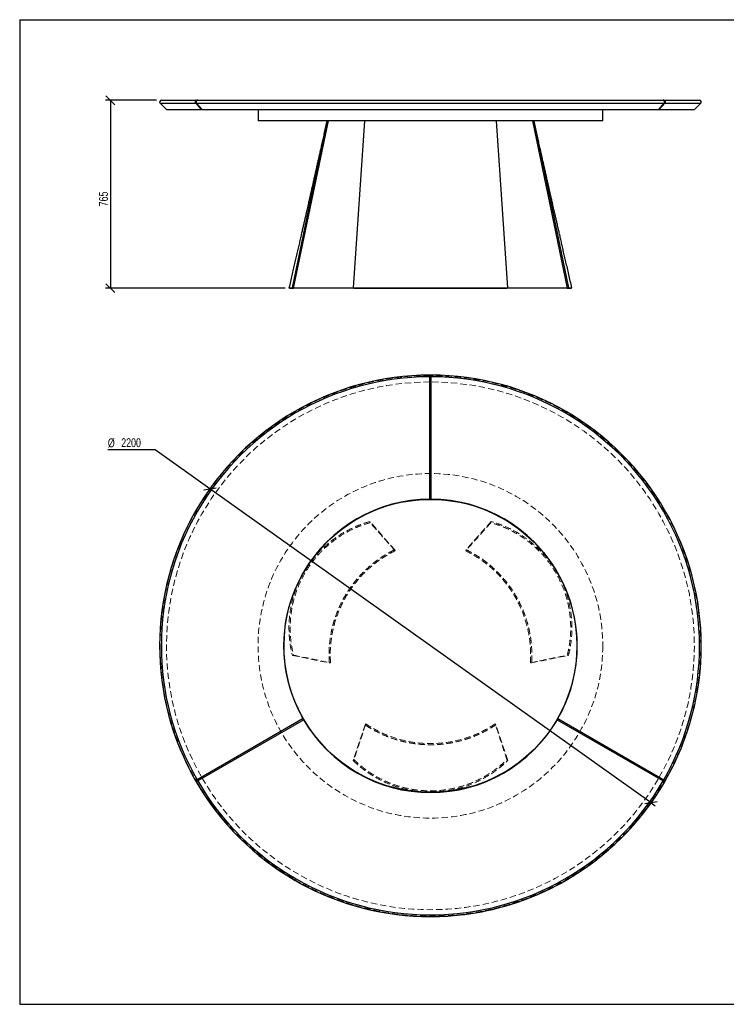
# Model space of a CAD drawing. Header units: millimetres. Extents: x 5 to 292, y 5 to 205.
# Tile 1 of 2: x 5 to 148, y 5 to 205. Entities that reach past the tile are written whole.
import ezdxf

# ---------------------------------------------------------------- set-up
doc = ezdxf.new("R2010")
doc.units = ezdxf.units.MM
doc.linetypes.add('HIDDEN', pattern=[1.905, 1.27, -0.635])
doc.layers.add('FORMAT', color=7, linetype='Continuous')
doc.styles.add('SLDTEXTSTYLE1', font='TXT', dxfattribs={"width": 0.75})
doc.dimstyles.new('SLDDIMSTYLE0', dxfattribs={"dimtxt": 1.8, "dimasz": 1.8, "dimexe": 0, "dimexo": 0.0625, "dimgap": 0.45, "dimtad": 1, "dimlfac": 20, "dimrnd": 1e-09, "dimzin": 12, "dimdsep": 46, "dimtxsty": 'SLDTEXTSTYLE1', "dimblk1": 'OBLIQUE', "dimblk2": 'OBLIQUE', "dimsah": 1, "dimcen": 0.09, "dimadec": 0, "dimazin": 3, "dimtfac": 1, "dimtofl": 0, "dimtmove": 0, "dimatfit": 3, "dimldrblk": 'OBLIQUE', "dimfxl": 0, "dimfrac": 2, "dimtolj": 1, "dimtzin": 12, "dimarcsym": 0})
doc.dimstyles.new('SLDDIMSTYLE1', dxfattribs={"dimtxt": 1.8, "dimasz": 1.8, "dimexe": 0, "dimexo": 0.0625, "dimgap": 0.45, "dimtad": 0, "dimtih": 1, "dimtoh": 1, "dimlfac": 20, "dimrnd": 1e-09, "dimzin": 12, "dimdsep": 46, "dimtxsty": 'SLDTEXTSTYLE1', "dimblk1": 'OBLIQUE', "dimblk2": 'OBLIQUE', "dimsah": 1, "dimcen": 0, "dimadec": 0, "dimazin": 3, "dimtfac": 1, "dimtmove": 0, "dimatfit": 3, "dimldrblk": 'OBLIQUE', "dimfxl": 0, "dimfrac": 2, "dimtolj": 1, "dimtzin": 12, "dimarcsym": 0})

# ---------------------------------------------------------------- blocks, each defined once
blk = doc.blocks.new('_Oblique')
at = {"color": 0, "linetype": 'ByBlock', "lineweight": -2}
blk.add_line((-0.5, -0.5), (0.5, 0.5), dxfattribs=at)
blk = doc.blocks.new('_D')
at = {"layer": 'FORMAT', "color": 7}
for p, q in [((32.77, 188.62), (22.42, 188.62)), ((23.42, 188.62), (23.42, 150.47)), ((58.93, 150.47), (22.42, 150.47))]:
    blk.add_line(p, q, dxfattribs=at)
at = {"layer": 'FORMAT', "color": 7, "xscale": 1.8, "yscale": 1.8}
for p, rotation in [((23.42, 188.62, 0), 90.0000000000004), ((23.42, 150.47, 0), 270.0000000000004)]:
    blk.add_blockref('_Oblique', p, dxfattribs=dict(at, rotation=rotation))
at = {"layer": 'FORMAT', "color": 7, "insert": (21.1, 167.08), "char_height": 1.8, "attachment_point": 1, "rotation": 90, "style": 'SLDTEXTSTYLE1'}
blk.add_mtext('765', dxfattribs=at)
blk = doc.blocks.new('_D_1')
at = {"layer": 'FORMAT', "color": 7}
for p, q in [((32.52, 117.63), (22.9, 117.63)), ((43.62, 109.72), (32.52, 117.63)), ((133.22, 45.91), (43.62, 109.72)), ((133.22, 45.91), (134.03, 45.33))]:
    blk.add_line(p, q, dxfattribs=at)
blk.add_arc((88.42, 77.82), 55, 210.9114, 325.584, dxfattribs=at)
at = {"layer": 'FORMAT', "color": 7, "xscale": 1.8, "yscale": 1.8}
for p, rotation in [((43.62, 109.72, 17.02), 324.5423389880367), ((133.22, 45.91, 17.02), 144.5423389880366)]:
    blk.add_blockref('_Oblique', p, dxfattribs=dict(at, rotation=rotation))
at = {"layer": 'FORMAT', "color": 7, "char_height": 1.8, "attachment_point": 1, "style": 'SLDTEXTSTYLE1'}
for s, insert in [('%%c', (22.9, 119.95)), ('2200', (25.61, 119.98))]:
    blk.add_mtext(s, dxfattribs=dict(at, insert=insert))

msp = doc.modelspace()

# ---------------------------------------------------------------- linework, layer by layer
at = {"color": 7, "linetype": 'Continuous', "lineweight": 25}
for p, q in [((33.51871, 188.02666), (34.82122, 186.72415)), ((33.51871, 188.02666), (40.8112, 188.02666)), ((33.7662, 188.62415), (41.02553, 188.62415)), ((40.9362, 188.02666), (40.8112, 188.02666)), ((40.8112, 188.02666), (41.93921, 186.72415)), ((41.93921, 186.72415), (40.8112, 188.02666)), ((40.9362, 188.02666), (42.06421, 186.72415)), ((40.9362, 188.02666), (135.89619, 188.02666)), ((40.9362, 188.02666), (42.06421, 186.72415)), ((41.15053, 188.62415), (41.02553, 188.62415)), ((41.15053, 188.62415), (135.68186, 188.62415)), ((135.89619, 188.02666), (134.76818, 186.72415)), ((134.76818, 186.72415), (135.89619, 188.02666)), ((136.02119, 188.02666), (134.89318, 186.72415)), ((136.02119, 188.02666), (134.89318, 186.72415)), ((135.80686, 188.62415), (135.68186, 188.62415)), ((135.80686, 188.62415), (143.0662, 188.62415)), ((136.02119, 188.02666), (135.89619, 188.02666)), ((136.02119, 188.02666), (143.31368, 188.02666)), ((142.01117, 186.72415), (143.31368, 188.02666)), ((34.82122, 186.72415), (41.93921, 186.72415)), ((42.06421, 186.72415), (41.93921, 186.72415)), ((42.06421, 186.72415), (134.76818, 186.72415)), ((53.4162, 186.72415), (53.4162, 184.47415)), ((123.4162, 184.47415), (123.4162, 186.72415)), ((134.89318, 186.72415), (134.76818, 186.72415)), ((134.89318, 186.72415), (142.01117, 186.72415)), ((123.4162, 184.47415), (53.4162, 184.47415)), ((60.3878, 150.52415), (67.45241, 184.47415)), ((60.62569, 150.47722), (67.70679, 184.47415)), ((75.00311, 184.47415), (72.7162, 150.52415)), ((104.1162, 150.52415), (101.82929, 184.47415)), ((109.1256, 184.47415), (116.2067, 150.47722)), ((109.37998, 184.47415), (116.44459, 150.52415)), ((60.62569, 150.47722), (60.3878, 150.52415)), ((72.88787, 150.47722), (72.7162, 150.52415)), ((103.94452, 150.47722), (104.1162, 150.52415)), ((116.2067, 150.47722), (116.44459, 150.52415)), ((88.5412, 132.81854), (88.2912, 132.81854)), ((88.2912, 132.46854), (88.5412, 132.46854)), ((88.2912, 107.61842), (88.2912, 132.46854)), ((88.5412, 107.61842), (88.5412, 132.46854)), ((88.2912, 107.61842), (88.5412, 107.61842)), ((62.54637, 63.02707), (41.02553, 50.60201)), ((62.67137, 62.81056), (41.15053, 50.3855)), ((62.67137, 62.81056), (62.54637, 63.02707)), ((114.28603, 63.02707), (114.16103, 62.81056)), ((114.16103, 62.81056), (135.68186, 50.3855)), ((114.28603, 63.02707), (135.80686, 50.60201)), ((40.72242, 50.42701), (40.84742, 50.2105)), ((41.15053, 50.3855), (41.02553, 50.60201)), ((135.80686, 50.60201), (135.68186, 50.3855)), ((135.98497, 50.2105), (136.10997, 50.42701))]:
    msp.add_line(p, q, dxfattribs=at)
at = {"color": 7, "linetype": 'HIDDEN', "lineweight": 18}
for p, q in [((88.2912, 132.71603), (88.5412, 132.71603)), ((88.2912, 131.41351), (88.5412, 131.41351)), ((81.15399, 97.34017), (76.0878, 103.06528)), ((76.15402, 102.82882), (76.0878, 103.06528)), ((100.74459, 103.06528), (95.6784, 97.34017)), ((100.67837, 102.82882), (100.74459, 103.06528)), ((81.26161, 97.12016), (81.15399, 97.34017)), ((95.57078, 97.12016), (95.6784, 97.34017)), ((60.62569, 75.93297), (60.3878, 75.87209)), ((60.3878, 75.87209), (67.87899, 74.3472)), ((68.12333, 74.36399), (67.87899, 74.3472)), ((108.70906, 74.36399), (108.9534, 74.3472)), ((108.9534, 74.3472), (116.44459, 75.87209)), ((116.2067, 75.93297), (116.44459, 75.87209)), ((75.1412, 61.76868), (72.7162, 54.51868)), ((75.27791, 61.97189), (75.1412, 61.76868)), ((101.55448, 61.97189), (101.6912, 61.76868)), ((104.1162, 54.51868), (101.6912, 61.76868)), ((72.88787, 54.69426), (72.7162, 54.51868)), ((103.94452, 54.69426), (104.1162, 54.51868)), ((40.72396, 50.4279), (40.72535, 50.4287)), ((40.9362, 50.26176), (40.8112, 50.47826)), ((42.06421, 50.91302), (41.93921, 51.12952)), ((134.89318, 51.12952), (134.76818, 50.91302)), ((136.02119, 50.47826), (135.89619, 50.26176)), ((135.98343, 50.21139), (135.98204, 50.21219))]:
    msp.add_line(p, q, dxfattribs=at)
msp.add_circle((88.4162, 77.81868), 35, dxfattribs=at)
at = {"color": 7, "linetype": 'Continuous', "lineweight": 25}
msp.add_circle((88.4162, 77.81868), 29.75, dxfattribs=at)
for centre, radius, start, end in [((33.7662, 188.27415), 0.35, 90, 225), ((143.0662, 188.27415), 0.35, 315, 90), ((88.4162, 77.81868), 55, 90.1302813, 209.8697571), ((88.4162, 77.81868), 54.65, 90.1310518, 209.8689482), ((88.4162, 77.81868), 54.65, 330.1310518, 89.8689482), ((88.4162, 77.81868), 55, 330.1302341, 89.8697455), ((88.4162, 77.81868), 29.8, 90.2403354, 209.7596646), ((88.4162, 77.81868), 29.8, 330.2403354, 89.7596646), ((88.4162, 77.81868), 29.8, 210.2403354, 329.7596646), ((88.4162, 77.81868), 55, 210.1301927, 270), ((88.4162, 77.81868), 54.65, 210.1310518, 329.8689482), ((88.4162, 77.81868), 55, 270, 329.8697874)]:
    msp.add_arc(centre, radius, start, end, dxfattribs=at)
at = {"color": 7, "linetype": 'HIDDEN', "lineweight": 18}
for radius, start, end in [(54.89749, 90.130461, 209.869539), (54.89749, 330.130461, 89.869539), (53.59497, 90.1336315, 209.8663685), (53.59497, 330.1336315, 89.8663685), (29.8, 89.7596646, 90.2403354), (29.8, 209.7596646, 210.2403354), (29.8, 329.7596646, 330.2403354), (54.89749, 210.130461, 329.869539), (53.59497, 210.1336315, 329.8663685)]:
    msp.add_arc((88.4162, 77.81868), radius, start, end, dxfattribs=at)
at = {"color": 7, "linetype": 'Continuous', "lineweight": 25}
for points, knots in [([(41.02553, 188.62415), (41.01067, 188.62415), (40.99591, 188.62289), (40.96657, 188.61789), (40.95187, 188.61409), (40.90901, 188.59909), (40.88223, 188.5845), (40.83231, 188.54603), (40.81033, 188.52302), (40.78192, 188.48312), (40.77324, 188.46889), (40.75797, 188.4395), (40.7513, 188.42424), (40.73991, 188.39257), (40.73516, 188.37602), (40.72791, 188.34266), (40.72538, 188.3258), (40.72244, 188.29176), (40.72205, 188.2745), (40.7235, 188.23994), (40.72714, 188.2059), (40.735, 188.17287), (40.74504, 188.14035), (40.75113, 188.12446), (40.7652, 188.09404), (40.77328, 188.07932), (40.79104, 188.0517), (40.80073, 188.03875), (40.8112, 188.02666)], [0, 0, 0, 0, 0.0625, 0.0625, 0.125, 0.125, 0.25, 0.25, 0.375, 0.375, 0.4375, 0.4375, 0.5, 0.5, 0.5625, 0.5625, 0.625, 0.625, 0.6875, 0.6875, 0.75, 0.8125, 0.8125, 0.875, 0.875, 0.9375, 0.9375, 1, 1, 1, 1]), ([(40.8112, 188.02666), (40.78996, 188.05119), (40.77233, 188.07868), (40.75121, 188.12428), (40.74511, 188.14019), (40.73512, 188.17246), (40.73117, 188.18894), (40.72536, 188.22259), (40.72351, 188.23991), (40.72206, 188.27426), (40.72243, 188.29137), (40.72533, 188.32543), (40.72788, 188.34247), (40.73516, 188.37602), (40.7445, 188.40858), (40.75783, 188.43921), (40.77321, 188.46886), (40.78186, 188.48302), (40.80068, 188.50948), (40.81089, 188.52187), (40.83294, 188.54496), (40.84486, 188.5557), (40.86958, 188.57476), (40.88247, 188.58319), (40.90929, 188.59784), (40.92333, 188.6041), (40.96622, 188.61911), (40.99551, 188.62415), (41.02553, 188.62415)], [0, 0, 0, 0, 0.125, 0.125, 0.1875, 0.1875, 0.25, 0.25, 0.3125, 0.3125, 0.375, 0.375, 0.4375, 0.4375, 0.5, 0.5625, 0.5625, 0.625, 0.625, 0.6875, 0.6875, 0.75, 0.75, 0.8125, 0.8125, 0.875, 0.875, 1, 1, 1, 1]), ([(41.15053, 188.62415), (41.1468, 188.6241), (41.13934, 188.62401), (41.12819, 188.62328), (41.1171, 188.62211), (41.10607, 188.62046), (41.0951, 188.61834), (41.08419, 188.61575), (41.07334, 188.61269), (41.05188, 188.60567), (41.02055, 188.59178), (40.98168, 188.5663), (40.94638, 188.53462), (40.91556, 188.49721), (40.88972, 188.45504), (40.86961, 188.40888), (40.85548, 188.35984), (40.84783, 188.30891), (40.84664, 188.25723), (40.85214, 188.2059), (40.86401, 188.15599), (40.87919, 188.11653), (40.89417, 188.08677), (40.90682, 188.06551), (40.92072, 188.0453), (40.93103, 188.03289), (40.9362, 188.02666)], [0, 0, 0, 0, 0.015698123, 0.031333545, 0.046927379, 0.062500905, 0.078075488, 0.093672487, 0.10931317, 0.125018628, 0.18740768, 0.249829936, 0.312231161, 0.374665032, 0.437113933, 0.499595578, 0.562074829, 0.624586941, 0.687079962, 0.749605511, 0.812190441, 0.874808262, 0.906185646, 0.937395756, 0.968610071, 1, 1, 1, 1]), ([(41.15053, 188.62415), (41.12052, 188.62415), (41.09117, 188.61909), (41.04835, 188.60411), (41.03428, 188.59783), (41.00744, 188.58317), (40.99456, 188.57474), (40.96986, 188.5557), (40.95795, 188.54498), (40.93588, 188.52186), (40.92566, 188.50946), (40.90686, 188.48302), (40.89824, 188.46891), (40.88283, 188.43922), (40.87617, 188.42389), (40.86483, 188.3923), (40.86016, 188.37604), (40.85289, 188.34255), (40.85033, 188.32545), (40.84743, 188.29138), (40.84706, 188.27428), (40.8485, 188.23997), (40.85035, 188.22265), (40.85616, 188.18896), (40.86011, 188.17248), (40.87009, 188.14024), (40.87617, 188.12436), (40.89732, 188.07869), (40.91496, 188.05119), (40.9362, 188.02666)], [0, 0, 0, 0, 0.125, 0.125, 0.1875, 0.1875, 0.25, 0.25, 0.3125, 0.3125, 0.375, 0.375, 0.4375, 0.4375, 0.5, 0.5, 0.5625, 0.5625, 0.625, 0.625, 0.6875, 0.6875, 0.75, 0.75, 0.8125, 0.8125, 0.875, 0.875, 1, 1, 1, 1]), ([(135.68186, 188.62415), (135.69672, 188.62415), (135.71149, 188.62289), (135.74083, 188.61789), (135.75552, 188.61409), (135.79838, 188.59909), (135.82516, 188.5845), (135.87508, 188.54603), (135.89706, 188.52302), (135.92547, 188.48312), (135.93416, 188.46889), (135.94942, 188.4395), (135.95609, 188.42424), (135.96748, 188.39257), (135.97223, 188.37602), (135.97948, 188.34266), (135.98202, 188.3258), (135.98495, 188.29176), (135.98534, 188.2745), (135.98389, 188.23994), (135.98025, 188.2059), (135.97239, 188.17287), (135.96235, 188.14035), (135.95626, 188.12446), (135.94219, 188.09404), (135.93411, 188.07932), (135.91635, 188.0517), (135.90667, 188.03875), (135.89619, 188.02666)], [0, 0, 0, 0, 0.0625, 0.0625, 0.125, 0.125, 0.25, 0.25, 0.375, 0.375, 0.4375, 0.4375, 0.5, 0.5, 0.5625, 0.5625, 0.625, 0.625, 0.6875, 0.6875, 0.75, 0.8125, 0.8125, 0.875, 0.875, 0.9375, 0.9375, 1, 1, 1, 1]), ([(135.89619, 188.02666), (135.91744, 188.05119), (135.93506, 188.07868), (135.95618, 188.12428), (135.96228, 188.14019), (135.97227, 188.17246), (135.97623, 188.18894), (135.98203, 188.22259), (135.98388, 188.23991), (135.98534, 188.27426), (135.98497, 188.29137), (135.98206, 188.32543), (135.97951, 188.34247), (135.97223, 188.37602), (135.96289, 188.40858), (135.94956, 188.43921), (135.93418, 188.46886), (135.92553, 188.48302), (135.90672, 188.50948), (135.8965, 188.52187), (135.87445, 188.54496), (135.86254, 188.5557), (135.83781, 188.57476), (135.82492, 188.58319), (135.7981, 188.59784), (135.78406, 188.6041), (135.74118, 188.61911), (135.71188, 188.62415), (135.68186, 188.62415)], [0, 0, 0, 0, 0.125, 0.125, 0.1875, 0.1875, 0.25, 0.25, 0.3125, 0.3125, 0.375, 0.375, 0.4375, 0.4375, 0.5, 0.5625, 0.5625, 0.625, 0.625, 0.6875, 0.6875, 0.75, 0.75, 0.8125, 0.8125, 0.875, 0.875, 1, 1, 1, 1]), ([(135.80686, 188.62415), (135.8106, 188.6241), (135.81805, 188.62401), (135.8292, 188.62328), (135.84029, 188.62211), (135.85132, 188.62046), (135.86229, 188.61834), (135.8732, 188.61575), (135.88405, 188.61269), (135.90551, 188.60567), (135.93685, 188.59178), (135.97572, 188.5663), (136.01101, 188.53462), (136.04183, 188.49721), (136.06767, 188.45504), (136.08778, 188.40888), (136.10191, 188.35984), (136.10956, 188.30891), (136.11075, 188.25723), (136.10525, 188.2059), (136.09339, 188.15599), (136.0782, 188.11653), (136.06322, 188.08677), (136.05057, 188.06551), (136.03668, 188.0453), (136.02636, 188.03289), (136.02119, 188.02666)], [0, 0, 0, 0, 0.015698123, 0.031333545, 0.046927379, 0.062500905, 0.078075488, 0.093672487, 0.10931317, 0.125018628, 0.18740768, 0.249829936, 0.312231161, 0.374665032, 0.437113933, 0.499595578, 0.562074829, 0.624586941, 0.687079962, 0.749605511, 0.812190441, 0.874808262, 0.906185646, 0.937395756, 0.968610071, 1, 1, 1, 1]), ([(135.89444, 188.60669), (135.89922, 188.60583), (135.93759, 188.59889), (136.00068, 188.54915), (136.06978, 188.46225), (136.10864, 188.35033), (136.11322, 188.23133), (136.0852, 188.11614), (136.0423, 188.05617), (136.02119, 188.02666)], [0, 0, 0, 0, 0.023311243, 0.186953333, 0.350595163, 0.514236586, 0.677877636, 0.841518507, 1, 1, 1, 1]), ([(67.3836, 184.47415), (67.34248, 184.28776), (67.21176, 183.69525), (66.99507, 182.71601), (66.73786, 181.55556), (66.49291, 180.45277), (66.26032, 179.40763), (66.04018, 178.42014), (65.82957, 177.47692), (65.62895, 176.57987), (65.43879, 175.73085), (65.26257, 174.9451), (65.10034, 174.22261), (64.95215, 173.5634), (64.82365, 172.99237), (64.7136, 172.50374), (64.62075, 172.09173), (64.5382, 171.72568), (64.46598, 171.40558), (64.40409, 171.13143), (64.35256, 170.90325), (64.31139, 170.721), (64.27256, 170.54918), (64.22951, 170.35869), (64.17556, 170.1201), (64.11224, 169.84017), (64.03951, 169.51881), (63.9595, 169.16545), (63.8726, 168.78187), (63.77894, 168.36868), (63.67571, 167.91355), (63.56181, 167.4117), (63.43633, 166.85927), (63.30212, 166.26893), (63.1596, 165.64256), (63.00917, 164.98204), (62.84829, 164.27633), (62.67695, 163.52543), (62.49112, 162.71187), (62.29032, 161.83376), (62.07408, 160.88923), (61.84593, 159.89388), (61.60585, 158.84769), (61.35379, 157.75068), (61.0951, 156.62614), (60.8302, 155.47594), (60.55953, 154.30196), (60.27812, 153.0828), (59.98599, 151.81842), (59.78755, 150.96063), (59.68658, 150.52415)], [0, 0, 0, 0, 0.016407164, 0.052157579, 0.086222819, 0.118602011, 0.149294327, 0.17829898, 0.205615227, 0.232420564, 0.257371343, 0.280466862, 0.301706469, 0.321089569, 0.338615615, 0.352086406, 0.364207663, 0.374979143, 0.384400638, 0.392471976, 0.399193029, 0.404563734, 0.408584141, 0.414403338, 0.421435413, 0.42968297, 0.439146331, 0.449825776, 0.460890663, 0.473015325, 0.486302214, 0.501067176, 0.517332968, 0.535100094, 0.553227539, 0.572690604, 0.593489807, 0.615625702, 0.639098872, 0.665456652, 0.693320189, 0.722690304, 0.753567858, 0.785953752, 0.819848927, 0.853190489, 0.887875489, 0.923904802, 0.96127933, 1, 1, 1, 1]), ([(117.14582, 150.52415), (117.03883, 150.9866), (116.82882, 151.89443), (116.52002, 153.23108), (116.22329, 154.51687), (115.93861, 155.75184), (115.66598, 156.93599), (115.40999, 158.04915), (115.17018, 159.0932), (114.94607, 160.07001), (114.73257, 161.00165), (114.52965, 161.88809), (114.33372, 162.74495), (114.14519, 163.57034), (113.96447, 164.36238), (113.79553, 165.1036), (113.63832, 165.79399), (113.49283, 166.43356), (113.36125, 167.01251), (113.24311, 167.53272), (113.13785, 167.99654), (113.04194, 168.41944), (112.9544, 168.80565), (112.8712, 169.17293), (112.79288, 169.51881), (112.72015, 169.84017), (112.65683, 170.1201), (112.60288, 170.35869), (112.55983, 170.54918), (112.521, 170.721), (112.47983, 170.90325), (112.4283, 171.13143), (112.36642, 171.40558), (112.29419, 171.72568), (112.21164, 172.09173), (112.11879, 172.50374), (112.01088, 172.98289), (111.88707, 173.53307), (111.74653, 174.1582), (111.59319, 174.84098), (111.4271, 175.58141), (111.24831, 176.37949), (111.05686, 177.23521), (110.85281, 178.14858), (110.63249, 179.13641), (110.39557, 180.20056), (110.14171, 181.34292), (109.87439, 182.54857), (109.64183, 183.5993), (109.49864, 184.24826), (109.4488, 184.47415)], [0, 0, 0, 0, 0.0410241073, 0.0805340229, 0.1185308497, 0.1550156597, 0.1899894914, 0.2234533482, 0.2536228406, 0.2824516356, 0.3099404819, 0.3360900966, 0.3609011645, 0.3857539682, 0.4091025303, 0.4309475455, 0.4512896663, 0.470129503, 0.4874676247, 0.5024400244, 0.5160783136, 0.5284240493, 0.5397702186, 0.5501742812, 0.5608537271, 0.5703170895, 0.578564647, 0.5855967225, 0.5914159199, 0.5954363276, 0.6008070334, 0.6075280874, 0.6155994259, 0.6250209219, 0.6357924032, 0.6479136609, 0.6613844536, 0.678073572, 0.6964547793, 0.7165276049, 0.7382915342, 0.7617460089, 0.7868904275, 0.8137241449, 0.8422464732, 0.8739373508, 0.9074797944, 0.9428728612, 0.9801155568, 1, 1, 1, 1]), ([(59.68658, 150.52415), (59.72721, 150.51474), (59.80859, 150.4959), (59.88984, 150.47704), (59.93052, 150.4676)], [0, 0, 0, 0, 0.499361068, 1, 1, 1, 1]), ([(59.69291, 150.52415), (59.69162, 150.52415), (59.68766, 150.52415), (59.73452, 150.52415), (59.82869, 150.52415), (59.97152, 150.52415), (60.15323, 150.52415), (60.31006, 150.52415), (60.3878, 150.52415)], [0, 0, 0, 0, 0.0910325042, 0.2783847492, 0.4630839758, 0.6450010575, 0.8240056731, 1, 1, 1, 1]), ([(59.93641, 150.46781), (59.93518, 150.46804), (59.93143, 150.46874), (59.97808, 150.47004), (60.07158, 150.47169), (60.21322, 150.47345), (60.39332, 150.47528), (60.54868, 150.47658), (60.62569, 150.47722)], [0, 0, 0, 0, 0.091035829, 0.278393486, 0.463094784, 0.645011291, 0.824012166, 1, 1, 1, 1]), ([(74.32292, 150.47356), (74.30799, 150.47353), (73.97483, 150.47288), (73.33327, 150.4717), (72.39789, 150.47003), (71.47224, 150.46848), (70.55768, 150.46702), (69.65874, 150.46568), (68.77908, 150.46446), (67.92281, 150.46337), (67.0937, 150.46242), (66.29577, 150.4616), (65.53259, 150.46092), (64.80791, 150.46039), (64.12487, 150.46001), (63.48675, 150.45978), (62.89609, 150.45971), (62.35549, 150.45978), (61.86675, 150.46001), (61.43166, 150.46039), (61.05119, 150.46092), (60.72624, 150.4616), (60.45699, 150.46242), (60.24315, 150.46337), (60.08527, 150.46447), (59.9778, 150.46568), (59.95036, 150.46659), (59.93672, 150.46705)], [0, 0, 0, 0, 0.001801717, 0.040206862, 0.079199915, 0.118753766, 0.1588342, 0.199407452, 0.240433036, 0.281870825, 0.323674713, 0.365798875, 0.4081926, 0.450805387, 0.49358326, 0.536472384, 0.5794171, 0.622361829, 0.665250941, 0.708028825, 0.7506416, 0.793035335, 0.835159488, 0.876963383, 0.918401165, 0.959426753, 1, 1, 1, 1]), ([(72.7162, 150.52415), (73.18393, 150.52415), (73.68005, 150.52415), (74.72805, 150.52415), (75.27994, 150.52415), (76.43671, 150.52415), (77.04159, 150.52415), (78.29967, 150.52415), (78.95286, 150.52415), (80.30089, 150.52415), (80.99572, 150.52415), (82.41854, 150.52415), (83.14651, 150.52415), (84.62552, 150.52415), (85.37655, 150.52415), (86.89046, 150.52415), (87.65332, 150.52415), (89.17907, 150.52415), (89.94193, 150.52415), (91.45584, 150.52415), (92.20687, 150.52415), (93.68588, 150.52415), (94.41385, 150.52415), (95.83667, 150.52415), (96.5315, 150.52415), (97.87953, 150.52415), (98.53272, 150.52415), (99.7908, 150.52415), (100.39568, 150.52415), (101.55245, 150.52415), (102.10434, 150.52415), (103.15234, 150.52415), (103.64846, 150.52415), (104.1162, 150.52415)], [0, 0, 0, 0, 0.0625, 0.0625, 0.125, 0.125, 0.1875, 0.1875, 0.25, 0.25, 0.3125, 0.3125, 0.375, 0.375, 0.4375, 0.4375, 0.5, 0.5, 0.5625, 0.5625, 0.625, 0.625, 0.6875, 0.6875, 0.75, 0.75, 0.8125, 0.8125, 0.875, 0.875, 0.9375, 0.9375, 1, 1, 1, 1]), ([(72.88787, 150.47722), (73.35031, 150.47593), (73.84086, 150.47467), (74.87711, 150.47228), (75.42285, 150.47114), (76.56677, 150.46899), (77.16499, 150.46798), (78.4092, 150.46612), (79.05525, 150.46526), (80.38853, 150.46372), (81.07584, 150.46304), (82.48318, 150.46185), (83.20331, 150.46135), (84.66631, 150.46055), (85.40929, 150.46024), (86.90685, 150.45983), (87.66155, 150.45973), (89.17084, 150.45973), (89.92554, 150.45983), (91.4231, 150.46024), (92.16608, 150.46055), (93.62908, 150.46135), (94.34922, 150.46185), (95.75655, 150.46304), (96.44386, 150.46372), (97.77714, 150.46526), (98.4232, 150.46612), (99.6674, 150.46798), (100.26563, 150.46899), (101.40954, 150.47114), (101.95529, 150.47228), (102.99153, 150.47467), (103.48208, 150.47593), (103.94452, 150.47722)], [0, 0, 0, 0, 0.0625, 0.0625, 0.125, 0.125, 0.1875, 0.1875, 0.25, 0.25, 0.3125, 0.3125, 0.375, 0.375, 0.4375, 0.4375, 0.5, 0.5, 0.5625, 0.5625, 0.625, 0.625, 0.6875, 0.6875, 0.75, 0.75, 0.8125, 0.8125, 0.875, 0.875, 0.9375, 0.9375, 1, 1, 1, 1]), ([(116.89568, 150.46705), (116.88203, 150.46659), (116.85459, 150.46568), (116.74712, 150.46447), (116.58924, 150.46337), (116.3754, 150.46242), (116.10615, 150.4616), (115.7812, 150.46092), (115.40073, 150.46039), (114.96565, 150.46001), (114.4769, 150.45978), (113.9363, 150.45971), (113.34564, 150.45978), (112.70752, 150.46001), (112.02449, 150.46039), (111.2998, 150.46092), (110.53663, 150.4616), (109.73869, 150.46242), (108.90958, 150.46337), (108.05331, 150.46446), (107.17365, 150.46568), (106.27471, 150.46702), (105.36015, 150.46848), (104.4345, 150.47003), (103.49913, 150.4717), (102.85756, 150.47288), (102.5244, 150.47353), (102.50947, 150.47356)], [0, 0, 0, 0, 0.040573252, 0.081598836, 0.123036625, 0.164840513, 0.206964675, 0.2493584, 0.291971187, 0.33474906, 0.377638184, 0.4205829, 0.463527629, 0.506416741, 0.549194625, 0.591807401, 0.634201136, 0.676325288, 0.718129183, 0.759566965, 0.800592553, 0.8411658, 0.881246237, 0.920800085, 0.959793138, 0.998198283, 1, 1, 1, 1]), ([(116.2067, 150.47722), (116.28372, 150.47658), (116.43907, 150.47528), (116.61917, 150.47345), (116.76081, 150.47169), (116.85432, 150.47004), (116.90096, 150.46874), (116.89721, 150.46804), (116.89598, 150.46781)], [0, 0, 0, 0, 0.175987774, 0.354988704, 0.536905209, 0.721606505, 0.90896417, 1, 1, 1, 1]), ([(116.44459, 150.52415), (116.52233, 150.52415), (116.67916, 150.52415), (116.86087, 150.52415), (117.0037, 150.52415), (117.09787, 150.52415), (117.14473, 150.52415), (117.14077, 150.52415), (117.13948, 150.52415)], [0, 0, 0, 0, 0.175994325, 0.354998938, 0.536916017, 0.721615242, 0.908967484, 1, 1, 1, 1]), ([(116.90187, 150.4676), (116.94255, 150.47704), (117.0238, 150.4959), (117.10518, 150.51474), (117.14582, 150.52415)], [0, 0, 0, 0, 0.5006531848, 1, 1, 1, 1]), ([(88.2912, 132.46854), (88.2912, 132.50289), (88.2912, 132.57156), (88.2912, 132.66557), (88.2912, 132.7432), (88.2912, 132.79517), (88.2912, 132.81978), (88.2912, 132.81609), (88.2912, 132.81516)], [0, 0, 0, 0, 0.187419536, 0.374687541, 0.561991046, 0.749436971, 0.936973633, 1, 1, 1, 1]), ([(88.2912, 132.46854), (88.2912, 132.47382), (88.2912, 132.51827), (88.2912, 132.60171), (88.2912, 132.70407), (88.2912, 132.77801), (88.2912, 132.81699), (88.2912, 132.81445), (88.2912, 132.81358)], [0, 0, 0, 0, 0.028961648, 0.243715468, 0.458469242, 0.67322264, 0.887975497, 1, 1, 1, 1]), ([(88.5412, 132.46854), (88.5412, 132.50289), (88.5412, 132.57156), (88.5412, 132.66557), (88.5412, 132.7432), (88.5412, 132.79517), (88.5412, 132.81978), (88.5412, 132.81609), (88.5412, 132.81516)], [0, 0, 0, 0, 0.187419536, 0.374687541, 0.561991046, 0.749436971, 0.936973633, 1, 1, 1, 1]), ([(88.5412, 132.81673), (88.5412, 132.81436), (88.5412, 132.80934), (88.5412, 132.75399), (88.5412, 132.66813), (88.5412, 132.56744), (88.5412, 132.49837), (88.5412, 132.46854)], [0, 0, 0, 0, 0.19283364, 0.407513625, 0.622193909, 0.83687471, 1, 1, 1, 1]), ([(41.02553, 50.60201), (40.99578, 50.58483), (40.9363, 50.55049), (40.85496, 50.50353), (40.78744, 50.46455), (40.74351, 50.43919), (40.72245, 50.42702), (40.72394, 50.42789), (40.72396, 50.4279)], [0, 0, 0, 0, 0.199560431, 0.398959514, 0.598396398, 0.797984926, 0.99767007, 1, 1, 1, 1]), ([(40.72623, 50.42921), (40.72624, 50.42921), (40.72626, 50.42923), (40.7653, 50.45176), (40.83362, 50.49121), (40.92442, 50.54363), (40.99201, 50.58265), (41.02553, 50.60201)], [0, 0, 0, 0, 0.1437649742, 0.358666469, 0.5735681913, 0.7884703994, 1, 1, 1, 1]), ([(41.15053, 50.3855), (41.1208, 50.36834), (41.06135, 50.33402), (40.97973, 50.28689), (40.9133, 50.24854), (40.8655, 50.22094), (40.85459, 50.21464), (40.84916, 50.21151)], [0, 0, 0, 0, 0.200491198, 0.400820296, 0.60118737, 0.801706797, 1, 1, 1, 1]), ([(41.15053, 50.3855), (41.14999, 50.38519), (41.11553, 50.36529), (41.04672, 50.32557), (40.95605, 50.27322), (40.88859, 50.23427), (40.85071, 50.2124), (40.8512, 50.21268), (40.85139, 50.21279)], [0, 0, 0, 0, 0.003419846, 0.218256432, 0.433093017, 0.647929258, 0.862764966, 1, 1, 1, 1]), ([(135.68186, 50.3855), (135.71161, 50.36832), (135.7711, 50.33398), (135.85243, 50.28702), (135.91995, 50.24804), (135.96388, 50.22268), (135.98494, 50.21052), (135.98345, 50.21138), (135.98343, 50.21139)], [0, 0, 0, 0, 0.199560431, 0.398959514, 0.598396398, 0.797984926, 0.99767007, 1, 1, 1, 1]), ([(135.98116, 50.2127), (135.98115, 50.21271), (135.98113, 50.21272), (135.94209, 50.23526), (135.87377, 50.2747), (135.78297, 50.32713), (135.71539, 50.36615), (135.68186, 50.3855)], [0, 0, 0, 0, 0.143775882, 0.35867464, 0.573573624, 0.788473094, 1, 1, 1, 1]), ([(135.80686, 50.60201), (135.83659, 50.58484), (135.89604, 50.55052), (135.97766, 50.5034), (136.04409, 50.46504), (136.09189, 50.43745), (136.1028, 50.43115), (136.10823, 50.42801)], [0, 0, 0, 0, 0.200491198, 0.400820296, 0.60118737, 0.801706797, 1, 1, 1, 1]), ([(135.80686, 50.60201), (135.8074, 50.6017), (135.84186, 50.5818), (135.91067, 50.54207), (136.00134, 50.48972), (136.0688, 50.45078), (136.10667, 50.42891), (136.10618, 50.42919), (136.10599, 50.4293)], [0, 0, 0, 0, 0.003420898, 0.218323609, 0.433226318, 0.648128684, 0.863030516, 1, 1, 1, 1])]:
    msp.add_open_spline(points, degree=3, knots=knots, dxfattribs=at)
at = {"color": 7, "linetype": 'HIDDEN', "lineweight": 18}
for points, knots in [([(76.0878, 103.06528), (75.45787, 102.88888), (74.82437, 102.68176), (73.55854, 102.20247), (72.92621, 101.93028), (71.6721, 101.31862), (71.05034, 100.97913), (69.82759, 100.23238), (69.22661, 99.82511), (68.05608, 98.94435), (67.48653, 98.47086), (66.38939, 97.46137), (65.86181, 96.92538), (64.85849, 95.79682), (64.38278, 95.20426), (63.49186, 93.97052), (63.07668, 93.32935), (62.31381, 92.00802), (61.96613, 91.32787), (61.34313, 89.93945), (61.06782, 89.23118), (60.59212, 87.79801), (60.39173, 87.07312), (60.06606, 85.61822), (59.94077, 84.88823), (59.76328, 83.43413), (59.71106, 82.71004), (59.67573, 81.27774), (59.69261, 80.56953), (59.78995, 79.17761), (59.87039, 78.4939), (60.08823, 77.15801), (60.22561, 76.50583), (60.3878, 75.87209)], [0, 0, 0, 0, 0.0625, 0.0625, 0.125, 0.125, 0.1875, 0.1875, 0.25, 0.25, 0.3125, 0.3125, 0.375, 0.375, 0.4375, 0.4375, 0.5, 0.5, 0.5625, 0.5625, 0.625, 0.625, 0.6875, 0.6875, 0.75, 0.75, 0.8125, 0.8125, 0.875, 0.875, 0.9375, 0.9375, 1, 1, 1, 1]), ([(76.15402, 102.82882), (75.53092, 102.65459), (74.90424, 102.44996), (73.65205, 101.97636), (73.02648, 101.70736), (71.78582, 101.10278), (71.17067, 100.76717), (69.96097, 100.0289), (69.36636, 99.6262), (68.20827, 98.75528), (67.64474, 98.28701), (66.55926, 97.28865), (66.03724, 96.7585), (65.0446, 95.64227), (64.57392, 95.05611), (63.69252, 93.83574), (63.28176, 93.20145), (62.52712, 91.89436), (62.18318, 91.22148), (61.56701, 89.84799), (61.29472, 89.14728), (60.82436, 87.72952), (60.62624, 87.01236), (60.30438, 85.57313), (60.18061, 84.85096), (60.00542, 83.41257), (59.95397, 82.69627), (59.91946, 81.27951), (59.93639, 80.57896), (60.03314, 79.20223), (60.11296, 78.52597), (60.32891, 77.20474), (60.46503, 76.55971), (60.62569, 75.93297)], [0, 0, 0, 0, 0.0625, 0.0625, 0.125, 0.125, 0.1875, 0.1875, 0.25, 0.25, 0.3125, 0.3125, 0.375, 0.375, 0.4375, 0.4375, 0.5, 0.5, 0.5625, 0.5625, 0.625, 0.625, 0.6875, 0.6875, 0.75, 0.75, 0.8125, 0.8125, 0.875, 0.875, 0.9375, 0.9375, 1, 1, 1, 1]), ([(116.2067, 75.93297), (116.36736, 76.55971), (116.50349, 77.20474), (116.71943, 78.52597), (116.79925, 79.20223), (116.896, 80.57897), (116.91293, 81.27951), (116.87842, 82.69627), (116.82697, 83.41257), (116.65178, 84.85096), (116.52801, 85.57313), (116.20615, 87.01237), (116.00804, 87.72951), (115.53767, 89.14728), (115.26539, 89.84799), (114.64921, 91.22149), (114.30528, 91.89436), (113.55063, 93.20145), (113.13987, 93.83574), (112.25848, 95.05611), (111.78779, 95.64227), (110.79515, 96.7585), (110.27313, 97.28865), (109.18765, 98.287), (108.62412, 98.75528), (107.46603, 99.6262), (106.87142, 100.0289), (105.66172, 100.76717), (105.04657, 101.10278), (103.80591, 101.70736), (103.18034, 101.97636), (101.92815, 102.44996), (101.30147, 102.65459), (100.67837, 102.82882)], [0, 0, 0, 0, 0.0625, 0.0625, 0.125, 0.125, 0.1875, 0.1875, 0.25, 0.25, 0.3125, 0.3125, 0.375, 0.375, 0.4375, 0.4375, 0.5, 0.5, 0.5625, 0.5625, 0.625, 0.625, 0.6875, 0.6875, 0.75, 0.75, 0.8125, 0.8125, 0.875, 0.875, 0.9375, 0.9375, 1, 1, 1, 1]), ([(116.44459, 75.87209), (116.60678, 76.50583), (116.74416, 77.15801), (116.962, 78.4939), (117.04244, 79.17761), (117.13978, 80.56953), (117.15666, 81.27774), (117.12133, 82.71004), (117.06911, 83.43413), (116.89162, 84.88823), (116.76633, 85.61822), (116.44066, 87.07312), (116.24027, 87.79801), (115.76457, 89.23118), (115.48926, 89.93945), (114.86627, 91.32787), (114.51859, 92.00802), (113.75571, 93.32935), (113.34053, 93.97052), (112.44962, 95.20426), (111.9739, 95.79682), (110.97058, 96.92538), (110.443, 97.46137), (109.34586, 98.47086), (108.77631, 98.94435), (107.60578, 99.82511), (107.00481, 100.23238), (105.78206, 100.97913), (105.16029, 101.31862), (103.90619, 101.93028), (103.27385, 102.20247), (102.00802, 102.68176), (101.37452, 102.88888), (100.74459, 103.06528)], [0, 0, 0, 0, 0.0625, 0.0625, 0.125, 0.125, 0.1875, 0.1875, 0.25, 0.25, 0.3125, 0.3125, 0.375, 0.375, 0.4375, 0.4375, 0.5, 0.5, 0.5625, 0.5625, 0.625, 0.625, 0.6875, 0.6875, 0.75, 0.75, 0.8125, 0.8125, 0.875, 0.875, 0.9375, 0.9375, 1, 1, 1, 1]), ([(67.87899, 74.3472), (67.84106, 74.89902), (67.82199, 75.45806), (67.8241, 76.58684), (67.84527, 77.15657), (67.9299, 78.3025), (67.99335, 78.8787), (68.16399, 80.03295), (68.27117, 80.611), (68.53003, 81.76402), (68.68172, 82.33898), (69.02963, 83.48075), (69.22585, 84.04754), (69.66211, 85.16781), (69.90214, 85.72129), (70.42448, 86.80993), (70.70678, 87.34508), (71.31139, 88.39229), (71.63369, 88.90435), (72.31531, 89.90102), (72.67462, 90.38563), (73.42668, 91.32358), (73.81942, 91.77691), (74.63426, 92.64909), (75.05636, 93.06794), (75.92547, 93.86863), (76.37248, 94.25048), (77.28677, 94.97537), (77.75405, 95.31843), (78.70414, 95.96468), (79.18696, 96.26789), (80.16345, 96.8341), (80.65713, 97.09711), (81.15399, 97.34017)], [0, 0, 0, 0, 0.0625, 0.0625, 0.125, 0.125, 0.1875, 0.1875, 0.25, 0.25, 0.3125, 0.3125, 0.375, 0.375, 0.4375, 0.4375, 0.5, 0.5, 0.5625, 0.5625, 0.625, 0.625, 0.6875, 0.6875, 0.75, 0.75, 0.8125, 0.8125, 0.875, 0.875, 0.9375, 0.9375, 1, 1, 1, 1]), ([(68.12333, 74.36399), (68.04782, 75.45613), (68.04721, 76.57738), (68.21392, 78.8458), (68.38134, 79.99307), (68.89317, 82.27569), (69.23766, 83.411), (70.10097, 85.62886), (70.61982, 86.71135), (71.81674, 88.78446), (72.49477, 89.77505), (73.98384, 91.63163), (74.79481, 92.49762), (76.5157, 94.08219), (77.42554, 94.80081), (79.3067, 96.0794), (80.27804, 96.6395), (81.26161, 97.12016)], [0, 0, 0, 0, 0.125, 0.125, 0.25, 0.25, 0.375, 0.375, 0.5, 0.5, 0.625, 0.625, 0.75, 0.75, 0.875, 0.875, 1, 1, 1, 1]), ([(95.57078, 97.12016), (96.55435, 96.6395), (97.52569, 96.0794), (99.40685, 94.80081), (100.31669, 94.08219), (102.03758, 92.49762), (102.84855, 91.63163), (104.33762, 89.77505), (105.01565, 88.78446), (106.21257, 86.71135), (106.73142, 85.62886), (107.59473, 83.411), (107.93922, 82.27569), (108.45105, 79.99307), (108.61847, 78.84581), (108.78519, 76.57738), (108.78458, 75.45613), (108.70906, 74.36399)], [0, 0, 0, 0, 0.125, 0.125, 0.25, 0.25, 0.375, 0.375, 0.5, 0.5, 0.625, 0.625, 0.75, 0.75, 0.875, 0.875, 1, 1, 1, 1]), ([(95.6784, 97.34017), (96.17526, 97.09711), (96.66894, 96.8341), (97.64543, 96.26789), (98.12825, 95.96468), (99.07834, 95.31843), (99.54562, 94.97537), (100.45991, 94.25048), (100.90693, 93.86863), (101.77604, 93.06794), (102.19813, 92.64909), (103.01297, 91.77691), (103.40571, 91.32358), (104.15777, 90.38563), (104.51709, 89.90102), (105.1987, 88.90435), (105.521, 88.39229), (106.12561, 87.34508), (106.40792, 86.80993), (106.93025, 85.72129), (107.17028, 85.16781), (107.60654, 84.04754), (107.80276, 83.48075), (108.15068, 82.33898), (108.30236, 81.76402), (108.56122, 80.611), (108.6684, 80.03295), (108.83904, 78.8787), (108.90249, 78.3025), (108.98712, 77.15657), (109.00829, 76.58684), (109.0104, 75.45806), (108.99134, 74.89902), (108.9534, 74.3472)], [0, 0, 0, 0, 0.0625, 0.0625, 0.125, 0.125, 0.1875, 0.1875, 0.25, 0.25, 0.3125, 0.3125, 0.375, 0.375, 0.4375, 0.4375, 0.5, 0.5, 0.5625, 0.5625, 0.625, 0.625, 0.6875, 0.6875, 0.75, 0.75, 0.8125, 0.8125, 0.875, 0.875, 0.9375, 0.9375, 1, 1, 1, 1]), ([(101.6912, 61.76868), (101.23227, 61.45992), (100.75766, 61.16389), (99.77906, 60.60133), (99.27507, 60.3348), (98.24034, 59.83512), (97.70961, 59.60197), (96.62469, 59.17262), (96.07049, 58.97642), (94.94252, 58.62409), (94.36874, 58.46797), (93.20599, 58.19839), (92.61702, 58.08493), (91.42871, 57.9026), (90.82936, 57.83374), (89.62541, 57.74177), (89.0208, 57.71868), (87.81159, 57.71868), (87.20698, 57.74177), (86.00303, 57.83374), (85.40369, 57.9026), (84.21537, 58.08493), (83.6264, 58.19839), (82.46365, 58.46797), (81.88987, 58.62409), (80.7619, 58.97642), (80.20771, 59.17262), (79.12278, 59.60197), (78.59205, 59.83512), (77.55733, 60.3348), (77.05333, 60.60133), (76.07473, 61.16389), (75.60012, 61.45992), (75.1412, 61.76868)], [0, 0, 0, 0, 0.0625, 0.0625, 0.125, 0.125, 0.1875, 0.1875, 0.25, 0.25, 0.3125, 0.3125, 0.375, 0.375, 0.4375, 0.4375, 0.5, 0.5, 0.5625, 0.5625, 0.625, 0.625, 0.6875, 0.6875, 0.75, 0.75, 0.8125, 0.8125, 0.875, 0.875, 0.9375, 0.9375, 1, 1, 1, 1]), ([(101.55448, 61.97189), (100.64642, 61.36043), (99.67569, 60.79927), (97.62782, 59.80944), (96.55055, 59.3808), (94.31783, 58.68275), (93.16238, 58.41343), (90.81, 58.05215), (89.61311, 57.96024), (87.21928, 57.96024), (86.02239, 58.05215), (83.67001, 58.41343), (82.51456, 58.68275), (80.28184, 59.3808), (79.20457, 59.80944), (77.1567, 60.79927), (76.18597, 61.36043), (75.27791, 61.97189)], [0, 0, 0, 0, 0.125, 0.125, 0.25, 0.25, 0.375, 0.375, 0.5, 0.5, 0.625, 0.625, 0.75, 0.75, 0.875, 0.875, 1, 1, 1, 1]), ([(72.7162, 54.51868), (73.18393, 54.06135), (73.68005, 53.61628), (74.72805, 52.75968), (75.27994, 52.34816), (76.43671, 51.56791), (77.04159, 51.19919), (78.29967, 50.51363), (78.95286, 50.1968), (80.30089, 49.62347), (80.99572, 49.36698), (82.41854, 48.92157), (83.14651, 48.73267), (84.62552, 48.42805), (85.37655, 48.31234), (86.89046, 48.15766), (87.65332, 48.11868), (89.17907, 48.11868), (89.94193, 48.15766), (91.45584, 48.31234), (92.20687, 48.42805), (93.68588, 48.73267), (94.41385, 48.92157), (95.83667, 49.36698), (96.5315, 49.62347), (97.87953, 50.1968), (98.53272, 50.51363), (99.7908, 51.19919), (100.39568, 51.56791), (101.55245, 52.34816), (102.10434, 52.75968), (103.15234, 53.61628), (103.64846, 54.06135), (104.1162, 54.51868)], [0, 0, 0, 0, 0.0625, 0.0625, 0.125, 0.125, 0.1875, 0.1875, 0.25, 0.25, 0.3125, 0.3125, 0.375, 0.375, 0.4375, 0.4375, 0.5, 0.5, 0.5625, 0.5625, 0.625, 0.625, 0.6875, 0.6875, 0.75, 0.75, 0.8125, 0.8125, 0.875, 0.875, 0.9375, 0.9375, 1, 1, 1, 1]), ([(72.88787, 54.69426), (73.35031, 54.24175), (73.84086, 53.80135), (74.87711, 52.95372), (75.42285, 52.54646), (76.56677, 51.77431), (77.16499, 51.40938), (78.4092, 50.73088), (79.05525, 50.41729), (80.38853, 49.84981), (81.07584, 49.59592), (82.48318, 49.15503), (83.20331, 48.96803), (84.66631, 48.6665), (85.40929, 48.55195), (86.90685, 48.39883), (87.66155, 48.36024), (89.17084, 48.36024), (89.92554, 48.39883), (91.4231, 48.55195), (92.16608, 48.6665), (93.62908, 48.96803), (94.34922, 49.15503), (95.75655, 49.59592), (96.44386, 49.84981), (97.77714, 50.41728), (98.4232, 50.73088), (99.6674, 51.40938), (100.26563, 51.77431), (101.40954, 52.54646), (101.95529, 52.95372), (102.99153, 53.80135), (103.48208, 54.24175), (103.94452, 54.69426)], [0, 0, 0, 0, 0.0625, 0.0625, 0.125, 0.125, 0.1875, 0.1875, 0.25, 0.25, 0.3125, 0.3125, 0.375, 0.375, 0.4375, 0.4375, 0.5, 0.5, 0.5625, 0.5625, 0.625, 0.625, 0.6875, 0.6875, 0.75, 0.75, 0.8125, 0.8125, 0.875, 0.875, 0.9375, 0.9375, 1, 1, 1, 1]), ([(40.84916, 50.21151), (40.84908, 50.21146), (40.84651, 50.20998), (40.84846, 50.2111), (40.85035, 50.21219)], [0, 0, 0, 0, 0.033310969, 1, 1, 1, 1]), ([(136.10823, 50.42801), (136.10832, 50.42796), (136.11088, 50.42648), (136.10893, 50.42761), (136.10704, 50.4287)], [0, 0, 0, 0, 0.033310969, 1, 1, 1, 1])]:
    msp.add_open_spline(points, degree=3, knots=knots, dxfattribs=at)
for points in [[(81.26161, 97.12016), (79.55728, 99.02068), (77.85475, 100.92403), (76.15402, 102.82882)], [(100.67837, 102.82882), (98.97764, 100.92403), (97.27511, 99.02068), (95.57078, 97.12016)], [(60.62569, 75.93297), (63.12565, 75.41249), (65.62527, 74.88973), (68.12333, 74.36399)], [(108.70906, 74.36399), (111.20712, 74.88973), (113.70674, 75.41249), (116.2067, 75.93297)], [(75.27791, 61.97189), (74.48418, 59.54564), (73.6871, 57.11953), (72.88787, 54.69426)], [(103.94452, 54.69426), (103.14529, 57.11953), (102.34821, 59.54564), (101.55448, 61.97189)]]:
    msp.add_open_spline(points, degree=3, dxfattribs=at)
at = {"layer": 'FORMAT', "color": 251, "true_color": 0x484848}
for p, q in [((5, 205), (292, 205)), ((5, 205), (5, 5)), ((5, 5), (292, 5))]:
    msp.add_line(p, q, dxfattribs=at)

# ---------------------------------------------------------------- dimensions: what is measured, and where the dimension line sits
at = {"layer": 'FORMAT', "color": 7}
dim = msp.add_linear_dim(base=(23.4162, 150.46779), p1=(33.7662, 188.62415), p2=(59.93014, 150.46779), angle=90, text='765', dimstyle='SLDDIMSTYLE0', dxfattribs=at)
dim.commit()
dim.dimension.update_dxf_attribs({"geometry": '_D', "text_midpoint": (23.4162, 169.07752), "dimtype": 160})
dim = msp.add_diameter_dim_2p(p1=(43.61625, 109.72425), p2=(133.21614, 45.91312), dimstyle='SLDDIMSTYLE1', dxfattribs=at)
dim.commit()
dim.dimension.update_dxf_attribs({"geometry": '_D_1', "text_midpoint": (26.91242, 119.29249), "dimtype": 163})

doc.saveas('drawing.dxf')
